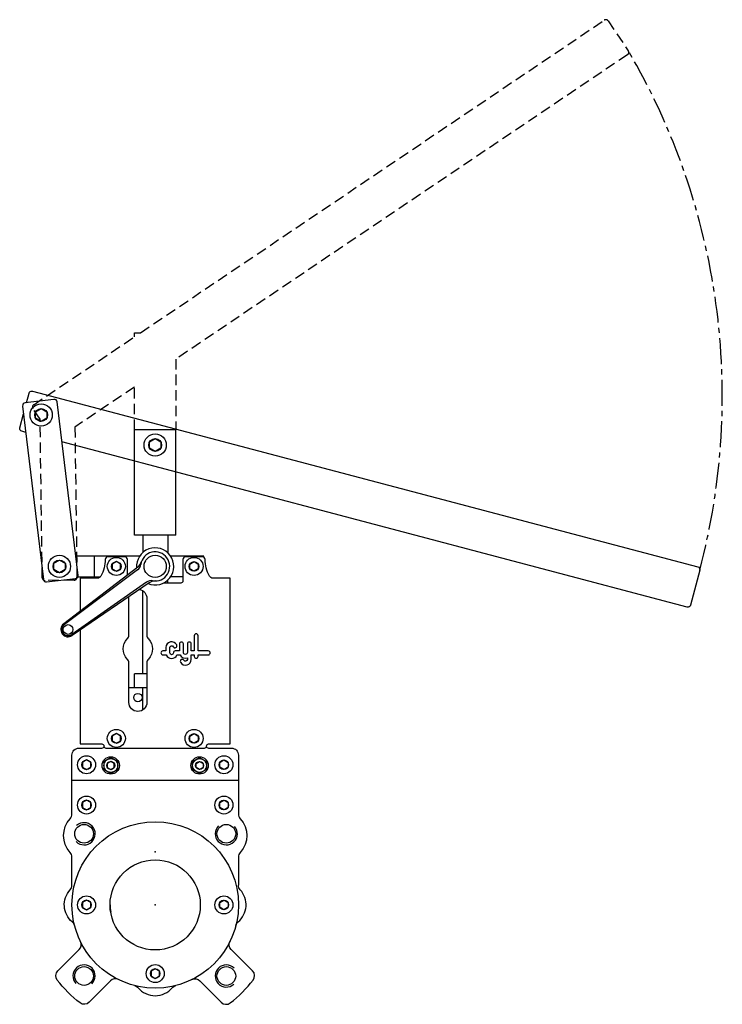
# Model space of a CAD drawing. Extents: x 12 to 518, y 8 to 718.
import ezdxf

# ---------------------------------------------------------------- set-up
doc = ezdxf.new("R2010")
doc.units = 0
doc.header["$LTSCALE"] = 15
doc.header["$MEASUREMENT"] = 0
doc.linetypes.add('CENTRO', pattern=[2, 1.25, -0.25, 0.25, -0.25])
doc.linetypes.add('TRAZOS', pattern=[0.75, 0.5, -0.25])
doc.layers.add('CYL_XDP065', color=7, linetype='CONTINUOUS')

msp = doc.modelspace()

# ---------------------------------------------------------------- linework, layer by layer
at = {"layer": 'CYL_XDP065'}
for p, q in [((94.29, 346.21), (94.29, 422.21)), ((124.29, 422.21), (94.29, 422.21)), ((124.29, 346.21), (124.29, 422.21)), ((124.29, 346.21), (94.29, 346.21)), ((100.29, 346.21), (100.29, 333.64)), ((118.29, 346.21), (118.29, 333.64)), ((65.29, 331.21), (65.29, 316.21)), ((81.29, 327.18), (78.29, 325.44)), ((84.29, 325.44), (81.29, 327.18)), ((134.29, 325.44), (137.29, 327.18)), ((137.29, 327.18), (140.29, 325.44)), ((96.7, 323.24), (43.34, 282.41)), ((96.55, 321.25), (43.84, 281.84)), ((78.29, 325.44), (78.29, 321.98)), ((78.29, 321.98), (81.29, 320.25)), ((81.29, 320.25), (84.29, 321.98)), ((84.29, 321.98), (84.29, 325.44)), ((134.29, 321.98), (134.29, 325.44)), ((137.29, 320.25), (134.29, 321.98)), ((140.29, 321.98), (137.29, 320.25)), ((140.29, 325.44), (140.29, 321.98)), ((102.98, 312.37), (49.12, 274.55)), ((53.5, 316.21), (69.79, 316.21)), ((118.29, 311.71), (118.29, 313.78)), ((129.27, 316.21), (120.39, 316.21)), ((104.91, 311.9), (49.5, 273.91)), ((100.29, 246.21), (100.29, 306.19)), ((103.29, 246.21), (94.29, 246.21)), ((94.29, 236.21), (94.29, 246.21)), ((103.29, 236.21), (90.29, 236.21)), ((100.29, 220.23), (100.29, 236.21)), ((49.29, 169.71), (169.29, 169.71))]:
    msp.add_line(p, q, dxfattribs=at)
at = {"layer": 'CYL_XDP065', "linetype": 'TRAZOS'}
msp.add_lwpolyline([(94.29, 422.21), (94.29, 453.01), (51.43, 424.13), (52.89, 315.88, -0.414214), (50.92, 313.85), (29.92, 313.57, -0.414214), (27.9, 315.54), (26.36, 429.81), (21.17, 437.49, -0.414214), (21.71, 440.27), (94.29, 489.19), (94.29, 492.21), (98.77, 492.21), (433, 717.51, -0.414214), (435.78, 716.96), (450.31, 695.41, -0.414214), (449.77, 692.63), (124.29, 473.23), (124.29, 422.21)], format="xyb", dxfattribs=at)
at = {"layer": 'CYL_XDP065', "linetype": 'CENTRO'}
msp.add_lwpolyline([(501.76, 320.99, 0.200006), (450.31, 695.41, -1.747688)], format="xyb", dxfattribs=at)
at = {"layer": 'CYL_XDP065'}
for points in [[(16.5, 441.71), (18.34, 448.68, -0.414214), (20.78, 450.1), (500.34, 323.43, -0.414214), (501.76, 320.99), (495.12, 295.85, -0.414214), (492.68, 294.43), (42.04, 413.46)], [(16.03, 420.33), (13.12, 421.1, -0.414214), (11.7, 423.54), (14.41, 433.8)], [(55.29, 277.87), (55.29, 195.71), (70.79, 195.71, -0.414214), (72.29, 194.21, 0.414214), (73.79, 192.71), (144.79, 192.71, 0.414214), (146.29, 194.21, -0.414214), (147.79, 195.71), (163.29, 195.71), (163.29, 315.21), (151.02, 315.21, -0.277747), (148.37, 316.81, -0.117937), (145.29, 328.75, 0.409084), (143.29, 330.71), (131.29, 330.71, 0.414214), (129.29, 328.71), (129.29, 313.21, -0.414214), (127.79, 311.71), (115.25, 311.71)], [(89.29, 317.56), (89.29, 328.71, 0.414214), (87.29, 330.71), (75.28, 330.71, 0.409084), (73.28, 328.75, -0.117937), (70.2, 316.81, -0.277747), (67.55, 315.21), (55.29, 315.21), (55.29, 291.55)], [(97.93, 307.11, -0.363272), (103.29, 300.71), (103.29, 274.21, 0.192582), (104.39, 271.45, -0.4), (104.39, 256.97, 0.192582), (103.29, 254.21), (103.29, 225.71, -1), (90.29, 225.71), (90.29, 254.21, 0.192582), (89.18, 256.97, -0.4), (89.18, 271.45, 0.192582), (90.29, 274.21), (90.29, 300.71, -0.047992), (90.41, 301.95, -0.047992)], [(49.29, 93.88), (49.29, 114.22, 0.186886), (47.98, 117.59, -0.387298), (47.98, 141.84, 0.186886), (49.29, 145.2), (49.29, 187.71, -0.414214), (54.29, 192.71), (70.29, 192.71, 0.200046), (72.42, 193.6)], [(146.16, 193.6, 0.200046), (148.29, 192.71), (164.29, 192.71, -0.414214), (169.29, 187.71), (169.29, 145.2, 0.186886), (170.59, 141.84, -0.387298), (170.59, 117.59, 0.186886), (169.29, 114.22), (169.29, 93.88)], [(51.16, 64.84, 0.157242), (49.52, 67.44, -0.427177), (47.98, 90.51, 0.187283), (49.29, 93.88)], [(167.41, 64.84, -0.157242), (169.05, 67.44, 0.427177), (170.6, 90.51, -0.187283), (169.29, 93.88)], [(82.84, 25.85, 0.320829), (77.1, 24.9), (61.71, 9.51, -0.376251), (55.14, 9.08, -0.065759), (38.65, 25.56, -0.376251), (39.09, 32.14), (54.48, 47.53, 0.320829), (55.43, 53.27)], [(135.73, 25.85, -0.320829), (141.47, 24.9), (156.86, 9.51, 0.376251), (163.44, 9.08, 0.065759), (179.92, 25.56, 0.376251), (179.49, 32.14), (164.1, 47.53, -0.320829), (163.14, 53.27)], [(94.42, 21.58, -0.157242), (97.01, 19.95, 0.467303), (121.56, 19.95, -0.157242), (124.16, 21.58)]]:
    msp.add_lwpolyline(points, format="xyb", dxfattribs=at)
for points in [[(13.74, 439.36), (28.84, 314.27, 0.414214), (31.06, 312.53), (51.91, 315.04, 0.414214), (53.66, 317.27), (38.56, 442.36, 0.414214), (36.33, 444.1), (15.48, 441.59, 0.414214)], [(140.2, 259.98), (146.42, 259.98), (147.54, 259.98, 1), (147.54, 262.78), (146.42, 262.78), (140.2, 262.78), (140.2, 273.74, 1), (137.4, 273.74), (137.4, 262.78), (135.3, 262.78), (135.3, 267.81, 1), (132.5, 267.81), (132.5, 261.71, -1), (129.61, 261.71), (129.61, 267.81, 1), (126.81, 267.81), (126.81, 262.78), (123.81, 262.78, 0.414214), (122.41, 261.38, -1), (119.85, 261.38), (119.85, 265.29, -0.794623), (122.28, 265.85, 1), (124.79, 267.08, 0.794623), (117.05, 265.29), (117.05, 262.78), (114.86, 262.78, 1), (114.86, 259.98), (117.3, 259.98, 0.699282), (124.96, 259.98), (127.18, 259.98, 0.393577), (132.5, 257.72), (132.5, 256.72, -0.767176), (129.98, 256.05, 1), (127.56, 254.64, 0.767176), (135.3, 256.72), (135.3, 259.98), (137.4, 259.98), (137.4, 258.86, 1), (140.2, 258.86)]]:
    msp.add_lwpolyline(points, format="xyb", close=True, dxfattribs=at)
for points in [[(31.11, 430.61), (27.11, 428.3), (23.11, 430.61), (23.11, 435.23), (27.11, 437.54), (31.11, 435.23)], [(113.29, 408.9), (109.29, 406.59), (105.29, 408.9), (105.29, 413.52), (109.29, 415.83), (113.29, 413.52)], [(44.29, 321.4), (40.29, 319.09), (36.29, 321.4), (36.29, 326.02), (40.29, 328.33), (44.29, 326.02)], [(78.29, 197.98), (81.29, 196.25), (84.29, 197.98), (84.29, 201.44), (81.29, 203.18), (78.29, 201.44)], [(140.29, 197.98), (137.29, 196.25), (134.29, 197.98), (134.29, 201.44), (137.29, 203.18), (140.29, 201.44)], [(82.29, 183.1), (77.29, 185.98), (72.29, 183.1), (72.29, 177.32), (77.29, 174.44), (82.29, 177.32)], [(136.29, 183.1), (141.29, 185.98), (146.29, 183.1), (146.29, 177.32), (141.29, 174.44), (136.29, 177.32)], [(56.79, 178.98), (59.79, 177.25), (62.79, 178.98), (62.79, 182.44), (59.79, 184.18), (56.79, 182.44)], [(74.79, 178.77), (77.29, 177.32), (79.79, 178.77), (79.79, 181.65), (77.29, 183.1), (74.79, 181.65)], [(143.79, 178.77), (141.29, 177.32), (138.79, 178.77), (138.79, 181.65), (141.29, 183.1), (143.79, 181.65)], [(161.79, 178.98), (158.79, 177.25), (155.79, 178.98), (155.79, 182.44), (158.79, 184.18), (161.79, 182.44)], [(56.79, 149.98), (59.79, 148.25), (62.79, 149.98), (62.79, 153.44), (59.79, 155.18), (56.79, 153.44)], [(161.79, 149.98), (158.79, 148.25), (155.79, 149.98), (155.79, 153.44), (158.79, 155.18), (161.79, 153.44)], [(56.79, 77.98), (59.79, 76.25), (62.79, 77.98), (62.79, 81.44), (59.79, 83.18), (56.79, 81.44)], [(161.79, 77.98), (158.79, 76.25), (155.79, 77.98), (155.79, 81.44), (158.79, 83.18), (161.79, 81.44)], [(106.29, 28.48), (109.29, 26.75), (112.29, 28.48), (112.29, 31.94), (109.29, 33.68), (106.29, 31.94)]]:
    msp.add_lwpolyline(points, close=True, dxfattribs=at)
for points in [[(98.18, 331.21), (51.97, 331.21)], [(74.29, 331.21), (74.29, 330.45)], [(144.29, 330.45), (144.29, 331.21), (120.39, 331.21)]]:
    msp.add_lwpolyline(points, dxfattribs=at)
for centre, radius in [((27.11, 432.92), 8), ((27.11, 432.92), 4.62), ((109.29, 411.21), 8), ((109.29, 411.21), 4.62), ((40.29, 323.71), 8), ((40.29, 323.71), 4.62), ((81.29, 323.71), 6.5), ((81.29, 323.71), 3.46), ((109.29, 323.71), 8), ((137.29, 323.71), 6.5), ((137.29, 323.71), 3.46), ((46.53, 278.24), 3.5), ((96.79, 229.21), 3), ((81.29, 199.71), 6.5), ((137.29, 199.71), 6.5), ((81.29, 199.71), 3.46), ((137.29, 199.71), 3.46), ((59.79, 180.71), 6.5), ((77.29, 180.21), 6.25), ((77.29, 180.21), 5), ((141.29, 180.21), 6.25), ((141.29, 180.21), 5), ((158.79, 180.71), 6.5), ((59.79, 180.71), 3.46), ((77.29, 180.21), 2.89), ((141.29, 180.21), 2.89), ((158.79, 180.71), 3.46), ((59.79, 151.71), 6.5), ((158.79, 151.71), 6.5), ((59.79, 151.71), 3.46), ((158.79, 151.71), 3.46), ((109.29, 79.71), 60), ((58.02, 130.98), 6.75), ((160.55, 130.98), 6.75), ((109.29, 79.71), 32.5), ((59.79, 79.71), 6.5), ((158.79, 79.71), 6.5), ((59.79, 79.71), 3.46), ((158.79, 79.71), 3.46), ((109.29, 30.21), 6.5), ((58.02, 28.45), 6.75), ((109.29, 30.21), 3.46), ((160.55, 28.45), 6.75)]:
    msp.add_circle(centre, radius, dxfattribs=at)
for centre, radius, start, end in [((109.29, 323.71), 13.4, 247.29832, 184.55933), ((109.29, 323.71), 10.5, 260.01892, 171.83873), ((92.14, 329.19), 7.5, 307.42349, 342.2747), ((109.29, 323.71), 8, 148.89639, 158.63794), ((92.95, 326.05), 6, 306.78349, 351.83873), ((106.43, 307.46), 6, 80.01892, 125.07416), ((109.16, 305.71), 7.5, 89.58295, 124.43416), ((46.53, 278.24), 5.25, 127.42349, 304.43416), ((46.53, 278.24), 4.5, 126.78349, 305.07416), ((58.02, 130.98), 8, 225, 132.13402), ((160.55, 130.98), 8, 135, 42.13402), ((109.29, 79.71), 32.5, 180, 189.23052), ((58.02, 28.45), 8, 315, 222.13402), ((160.55, 28.45), 8, 45, 312.13402)]:
    msp.add_arc(centre, radius, start, end, dxfattribs=at)
at = {"layer": 'CYL_XDP065', "linetype": 'ByBlock'}
for p in [(109.29, 118), (109.29, 79.71)]:
    msp.add_point(p, dxfattribs=at)

doc.saveas('drawing.dxf')
